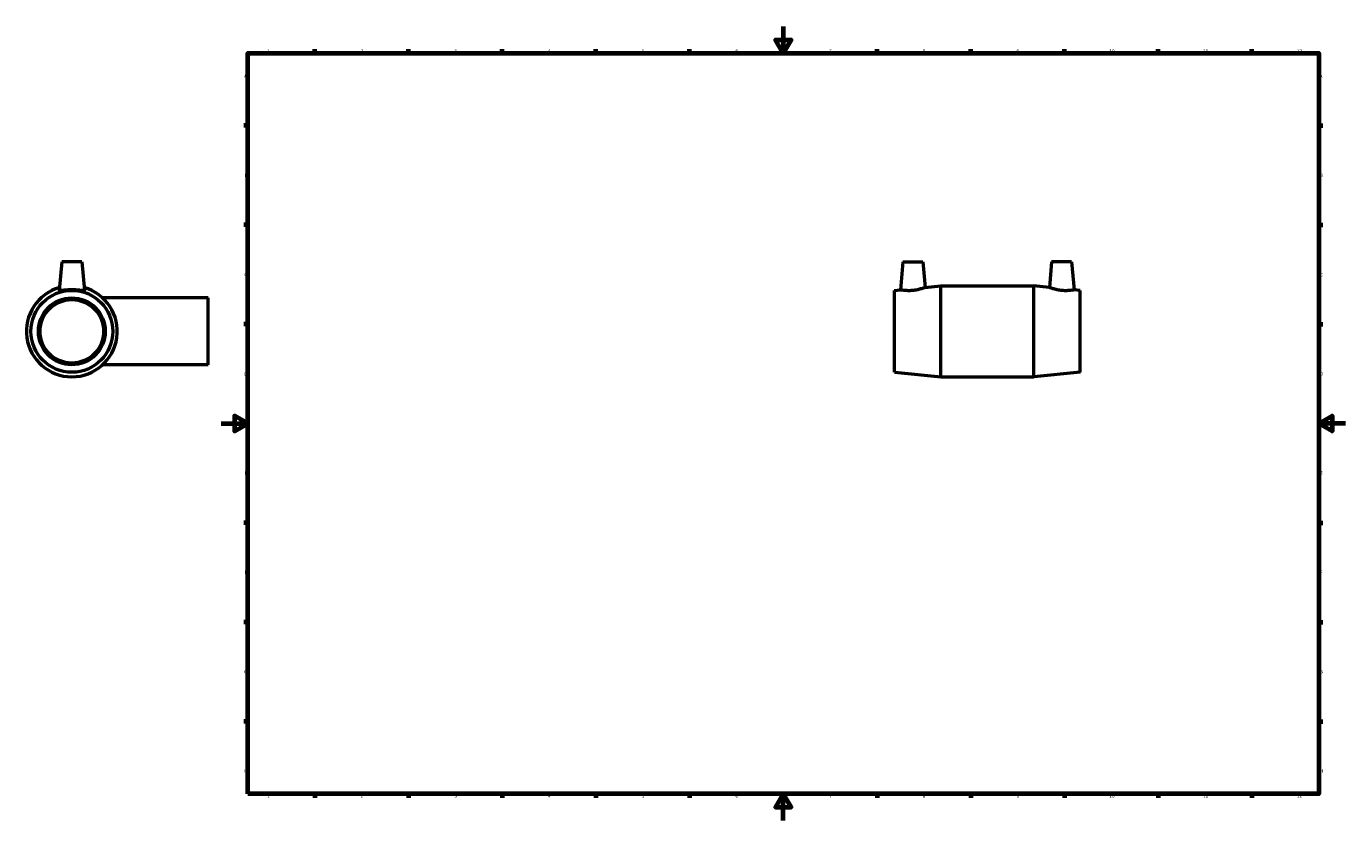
# Model space of a CAD drawing. Header units: millimetres. Extents: x -146 to 1529, y -1048 to 1179.
# Tile 3 of 6: x -146 to 841, y 0 to 594. Entities that reach past the tile are written whole.
import ezdxf

# ---------------------------------------------------------------- set-up
doc = ezdxf.new("R2010")
doc.units = ezdxf.units.MM
doc.layers.add('Border (ISO)', color=7, linetype='Continuous', lineweight=70)
doc.layers.add('Visible (ISO)', color=7, linetype='Continuous', lineweight=50)
doc.styles.add('Note Text (ISO)', font='tahoma.ttf')

# ---------------------------------------------------------------- blocks, each defined once
blk = doc.blocks.new('Borders Default Border')
at = {"layer": 'Border (ISO)'}
for p, q in [((70.08, 574), (70.08, 576.9)), ((140.17, 574), (140.17, 576.9)), ((210.25, 574), (210.25, 576.9)), ((280.33, 574), (280.33, 576.9)), ((350.42, 574), (350.42, 576.9)), ((490.58, 574), (490.58, 576.9)), ((560.67, 574), (560.67, 576.9)), ((630.75, 574), (630.75, 576.9)), ((700.83, 574), (700.83, 576.9)), ((770.92, 574), (770.92, 576.9)), ((20, 519.75), (17.1, 519.75)), ((821, 519.75), (823.9, 519.75)), ((20, 445.5), (17.1, 445.5)), ((821, 445.5), (823.9, 445.5)), ((20, 371.25), (17.1, 371.25)), ((821, 371.25), (823.9, 371.25)), ((20, 222.75), (17.1, 222.75)), ((821, 222.75), (823.9, 222.75)), ((20, 148.5), (17.1, 148.5)), ((821, 148.5), (823.9, 148.5)), ((20, 74.25), (17.1, 74.25)), ((821, 74.25), (823.9, 74.25)), ((70.08, 20), (70.08, 17.1)), ((140.17, 20), (140.17, 17.1)), ((210.25, 20), (210.25, 17.1)), ((280.33, 20), (280.33, 17.1)), ((350.42, 20), (350.42, 17.1)), ((490.58, 20), (490.58, 17.1)), ((560.67, 20), (560.67, 17.1)), ((630.75, 20), (630.75, 17.1)), ((700.83, 20), (700.83, 17.1)), ((770.92, 20), (770.92, 17.1))]:
    blk.add_line(p, q, dxfattribs=at)
at = {"layer": 'Border (ISO)', "flags": 128}
for points in [[(420.5, 594), (420.5, 574), (414.73, 584), (426.27, 584), (420.5, 574)], [(20, 20), (20, 574), (821, 574), (821, 20), (20, 20)], [(0, 297), (20, 297), (10, 302.77), (10, 291.23), (20, 297)], [(841, 297), (821, 297), (831, 302.77), (831, 291.23), (821, 297)], [(420.5, 0), (420.5, 20), (414.73, 10), (426.27, 10), (420.5, 20)]]:
    blk.add_lwpolyline(points, dxfattribs=at)
at = {"layer": 'Border (ISO)', "color": 232, "true_color": 0xca0064, "char_height": 2.5, "attachment_point": 7, "style": 'Note Text (ISO)'}
for s, insert in [('1', (34.48, 574.4)), ('2', (104.37, 574.4)), ('3', (174.43, 574.35)), ('4', (244.42, 574.4)), ('5', (314.64, 574.35)), ('6', (384.66, 574.35)), ('7', (454.77, 574.4)), ('8', (524.81, 574.34)), ('9', (594.88, 574.35)), ('10', (664.29, 574.35)), ('11', (734.37, 574.4)), ('12', (804.46, 574.4)), ('A', (17.29, 555.62)), ('A', (821.59, 555.62)), ('B', (17.59, 481.37)), ('B', (821.89, 481.37)), ('C', (17.43, 407.08)), ('C', (821.73, 407.08)), ('D', (17.43, 332.88)), ('D', (821.73, 332.88)), ('E', (17.64, 258.63)), ('E', (821.94, 258.63)), ('F', (17.7, 184.38)), ('F', (822, 184.38)), ('G', (17.31, 110.08)), ('G', (821.61, 110.08)), ('H', (17.44, 35.88)), ('H', (821.74, 35.88)), ('1', (34.48, 17.1)), ('2', (104.37, 17.1)), ('3', (174.43, 17.05)), ('4', (244.42, 17.1)), ('5', (314.64, 17.05)), ('6', (384.66, 17.05)), ('7', (454.77, 17.1)), ('8', (524.81, 17.04)), ('9', (594.88, 17.05)), ('10', (664.29, 17.05)), ('11', (734.37, 17.1)), ('12', (804.46, 17.1))]:
    blk.add_mtext(s, dxfattribs=dict(at, insert=insert))

msp = doc.modelspace()

# ---------------------------------------------------------------- linework, layer by layer
at = {"layer": 'Visible (ISO)'}
for p, q in [((-119.041, 417.927), (-120.918, 396.481)), ((-104.041, 417.927), (-119.041, 417.927)), ((-104.041, 417.927), (-102.165, 396.481)), ((509.931, 417.927), (508.098, 396.974)), ((509.931, 417.927), (524.931, 417.927)), ((524.931, 417.927), (526.606, 398.785)), ((621.131, 417.927), (619.456, 398.785)), ((636.131, 417.927), (621.131, 417.927)), ((636.131, 417.927), (637.964, 396.974)), ((503.531, 396.527), (508.098, 396.974)), ((503.531, 335.327), (503.531, 396.527)), ((526.606, 398.785), (538.281, 399.927)), ((538.281, 331.927), (538.281, 399.927)), ((538.281, 399.927), (607.781, 399.927)), ((607.781, 331.927), (607.781, 399.927)), ((619.456, 398.785), (607.781, 399.927)), ((642.531, 396.527), (637.964, 396.974)), ((642.531, 335.327), (642.531, 396.527)), ((-9.541, 390.927), (-88.498, 390.927)), ((-9.541, 340.927), (-9.541, 390.927)), ((-9.541, 340.927), (-88.498, 340.927)), ((503.531, 335.327), (538.281, 331.927)), ((538.281, 331.927), (607.781, 331.927)), ((642.531, 335.327), (607.781, 331.927))]:
    msp.add_line(p, q, dxfattribs=at)
for radius in [30.6, 25, 23.75]:
    msp.add_circle((-111.541, 365.927), radius, dxfattribs=at)
msp.add_arc((-111.541, 365.927), 34, 105.673726, 74.326274, dxfattribs=at)
msp.add_open_spline([(-120.914, 396.447), (-120.918, 396.457), (-120.919, 396.469), (-120.917, 396.481)], degree=3, dxfattribs=at)
for points, knots in [([(-102.165, 396.481), (-102.164, 396.469), (-102.165, 396.457), (-102.201, 396.34), (-102.464, 396.299), (-103.455, 396.353), (-104.183, 396.444), (-105.838, 396.638), (-106.881, 396.756), (-109.155, 396.925), (-110.387, 396.974), (-112.696, 396.974), (-113.928, 396.925), (-116.202, 396.756), (-117.245, 396.638), (-118.9, 396.444), (-119.628, 396.353), (-120.619, 396.299), (-120.882, 396.34), (-120.914, 396.447)], [2.8685446, 2.8685446, 2.8685446, 2.8685446, 2.9031319, 2.9031319, 3.2470747, 3.2470747, 3.5910174, 3.5910174, 3.9373607, 3.9373607, 4.2837039, 4.2837039, 4.6300471, 4.6300471, 4.9763903, 4.9763903, 5.3203331, 5.3203331, 5.6642759, 5.6642759, 5.6642759, 5.6642759]), ([(517.085, 396.447), (515.944, 396.34), (514.731, 396.299), (512.511, 396.353), (511.504, 396.444), (509.918, 396.638), (509.231, 396.756), (508.321, 396.925), (508.098, 396.974), (508.098, 396.974)], [0, 0, 0, 0, 0.3439428, 0.3439428, 0.6878855, 0.6878855, 1.0342288, 1.0342288, 1.380572, 1.380572, 1.380572, 1.380572]), ([(526.606, 398.785), (526.606, 398.785), (526.366, 398.69), (525.404, 398.337), (524.683, 398.082), (523.012, 397.566), (521.943, 397.268), (519.589, 396.763), (518.302, 396.56), (517.085, 396.447)], [4.2127099, 4.2127099, 4.2127099, 4.2127099, 4.5718292, 4.5718292, 4.9309484, 4.9309484, 5.2976121, 5.2976121, 5.6642759, 5.6642759, 5.6642759, 5.6642759]), ([(628.977, 396.447), (627.761, 396.56), (626.474, 396.763), (624.119, 397.268), (623.05, 397.566), (621.38, 398.082), (620.659, 398.337), (619.697, 398.69), (619.456, 398.785), (619.456, 398.785)], [0, 0, 0, 0, 0.3666637, 0.3666637, 0.7333275, 0.7333275, 1.0924467, 1.0924467, 1.4515659, 1.4515659, 1.4515659, 1.4515659]), ([(637.964, 396.974), (637.964, 396.974), (637.741, 396.925), (636.831, 396.756), (636.145, 396.638), (634.559, 396.444), (633.552, 396.353), (631.332, 396.299), (630.118, 396.34), (628.977, 396.447)], [4.2837039, 4.2837039, 4.2837039, 4.2837039, 4.6300471, 4.6300471, 4.9763903, 4.9763903, 5.3203331, 5.3203331, 5.6642759, 5.6642759, 5.6642759, 5.6642759])]:
    msp.add_open_spline(points, degree=3, knots=knots, dxfattribs=at)

# ---------------------------------------------------------------- block references
msp.add_blockref('Borders Default Border', (0, 0))

doc.saveas('drawing.dxf')
